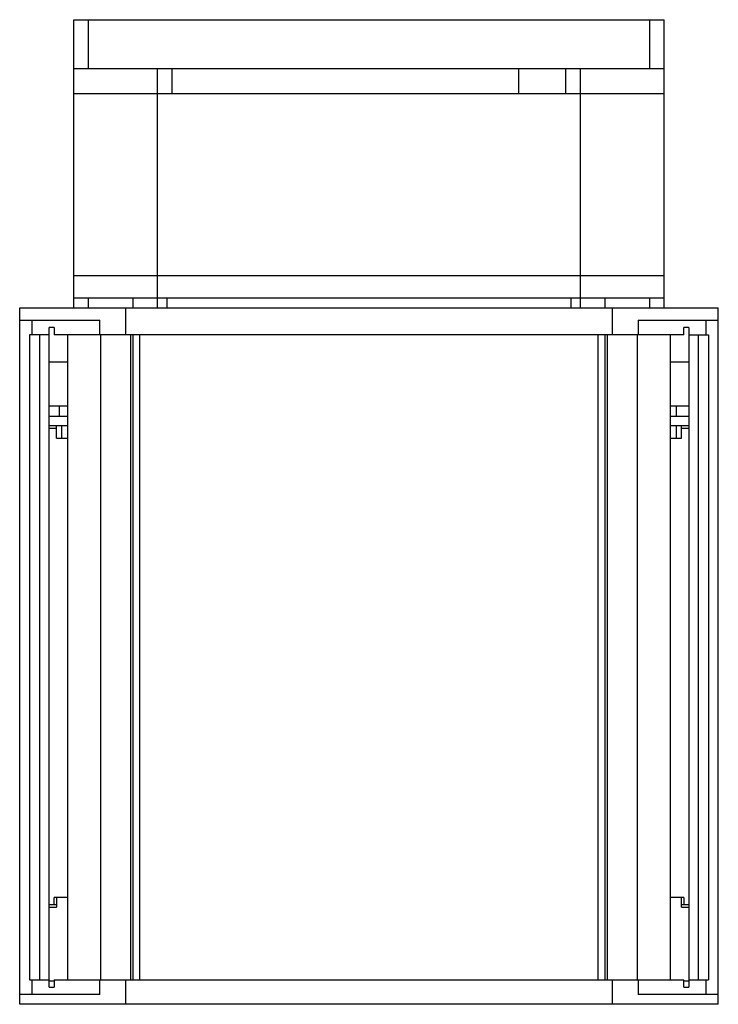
# Model space of a CAD drawing. Header units: millimetres. Extents: x 19 to 161, y 28 to 228.
import ezdxf

# ---------------------------------------------------------------- set-up
doc = ezdxf.new("R2010")
doc.units = ezdxf.units.MM
doc.header["$LTSCALE"] = 16.547908
doc.layers.get('0').update_dxf_attribs({"linetype": 'CONTINUOUS'})

msp = doc.modelspace()

# ---------------------------------------------------------------- linework, layer by layer
at = {"color": 7, "linetype": 'Continuous'}
for p, q in [((30.06, 169.05), (30.06, 227.55)), ((30.06, 227.55), (150.06, 227.55)), ((33.06, 217.55), (33.06, 227.55)), ((147.06, 227.55), (147.06, 217.55)), ((150.06, 169.05), (150.06, 227.55)), ((150.06, 217.55), (30.06, 217.55)), ((47.06, 169.05), (47.06, 217.55)), ((50.06, 212.55), (50.06, 217.55)), ((120.42, 217.55), (120.42, 212.55)), ((130.06, 212.55), (130.06, 217.55)), ((133.06, 169.05), (133.06, 217.55)), ((30.06, 212.55), (150.06, 212.55)), ((150.06, 175.55), (30.06, 175.55)), ((30.06, 171.05), (150.06, 171.05)), ((33.06, 169.05), (33.06, 171.05)), ((42.06, 171.05), (42.06, 169.05)), ((49.06, 169.05), (49.06, 171.05)), ((131.06, 171.05), (131.06, 169.05)), ((138.06, 169.05), (138.06, 171.05)), ((147.06, 171.05), (147.06, 169.05)), ((19.06, 27.55), (19.06, 169.05)), ((19.06, 169.05), (161.06, 169.05)), ((40.56, 169.05), (40.56, 163.55)), ((139.56, 163.55), (139.56, 169.05)), ((161.06, 27.55), (161.06, 169.05)), ((19.06, 166.55), (35.33, 166.55)), ((21.56, 166.55), (21.56, 163.55)), ((35.33, 163.55), (35.33, 166.55)), ((144.78, 166.55), (161.06, 166.55)), ((144.78, 166.55), (144.78, 163.55)), ((158.56, 163.55), (158.56, 166.55)), ((25.06, 31.05), (25.06, 165.05)), ((26.07, 165.05), (25.06, 165.05)), ((26.07, 165.05), (26.07, 163.55)), ((155.06, 165.05), (154.04, 165.05)), ((154.04, 163.55), (154.04, 165.05)), ((155.06, 165.05), (155.06, 31.05)), ((21.06, 163.55), (21.06, 32.55)), ((25.06, 163.55), (21.06, 163.55)), ((23.06, 163.55), (23.06, 32.55)), ((154.04, 163.55), (26.07, 163.55)), ((28.78, 163.55), (28.78, 32.55)), ((35.56, 32.55), (35.56, 163.55)), ((41.56, 163.55), (41.56, 32.55)), ((42.06, 163.55), (42.06, 32.55)), ((43.51, 32.55), (43.51, 163.55)), ((136.61, 32.55), (136.61, 163.55)), ((138.06, 32.55), (138.06, 163.55)), ((138.56, 32.55), (138.56, 163.55)), ((144.56, 163.55), (144.56, 32.55)), ((151.34, 32.55), (151.34, 163.55)), ((155.06, 163.55), (159.06, 163.55)), ((157.06, 32.55), (157.06, 163.55)), ((159.06, 163.55), (159.06, 32.55)), ((25.06, 158.05), (28.78, 158.05)), ((151.34, 158.05), (155.06, 158.05)), ((28.78, 149.05), (25.06, 149.05)), ((27.06, 149.05), (27.06, 147.05)), ((155.06, 149.05), (151.34, 149.05)), ((152.56, 147.05), (152.56, 149.05)), ((25.06, 147.05), (28.78, 147.05)), ((151.34, 147.05), (155.06, 147.05)), ((28.78, 145.05), (25.06, 145.05)), ((25.06, 144.55), (26.56, 144.55)), ((26.56, 142.55), (26.56, 145.05)), ((27.56, 145.05), (27.56, 142.55)), ((155.06, 145.05), (151.34, 145.05)), ((152.56, 142.55), (152.56, 145.05)), ((153.56, 142.55), (153.56, 145.05)), ((153.56, 144.55), (155.06, 144.55)), ((26.56, 142.55), (28.78, 142.55)), ((151.34, 142.55), (153.56, 142.55)), ((28.78, 49.25), (26.06, 49.25)), ((26.06, 47.75), (26.06, 49.25)), ((26.56, 49.25), (26.56, 47.25)), ((154.06, 49.25), (151.34, 49.25)), ((153.56, 47.25), (153.56, 49.25)), ((154.06, 49.25), (154.06, 47.75)), ((26.56, 47.75), (25.06, 47.75)), ((25.06, 47.25), (26.56, 47.25)), ((155.06, 47.75), (153.56, 47.75)), ((153.56, 47.25), (155.06, 47.25)), ((21.06, 32.55), (25.06, 32.55)), ((21.56, 32.55), (21.56, 29.55)), ((26.07, 32.25), (25.06, 32.25)), ((26.07, 32.55), (154.04, 32.55)), ((26.07, 32.55), (26.07, 31.05)), ((35.33, 29.55), (35.33, 32.55)), ((40.56, 32.55), (40.56, 27.55)), ((139.56, 27.55), (139.56, 32.55)), ((144.78, 32.55), (144.78, 29.55)), ((154.04, 31.05), (154.04, 32.55)), ((155.06, 32.25), (154.04, 32.25)), ((155.06, 32.55), (159.06, 32.55)), ((158.56, 29.55), (158.56, 32.55)), ((25.06, 31.05), (26.07, 31.05)), ((154.04, 31.05), (155.06, 31.05)), ((35.33, 29.55), (19.06, 29.55)), ((161.06, 29.55), (144.78, 29.55)), ((161.06, 27.55), (19.06, 27.55))]:
    msp.add_line(p, q, dxfattribs=at)

doc.saveas('drawing.dxf')
